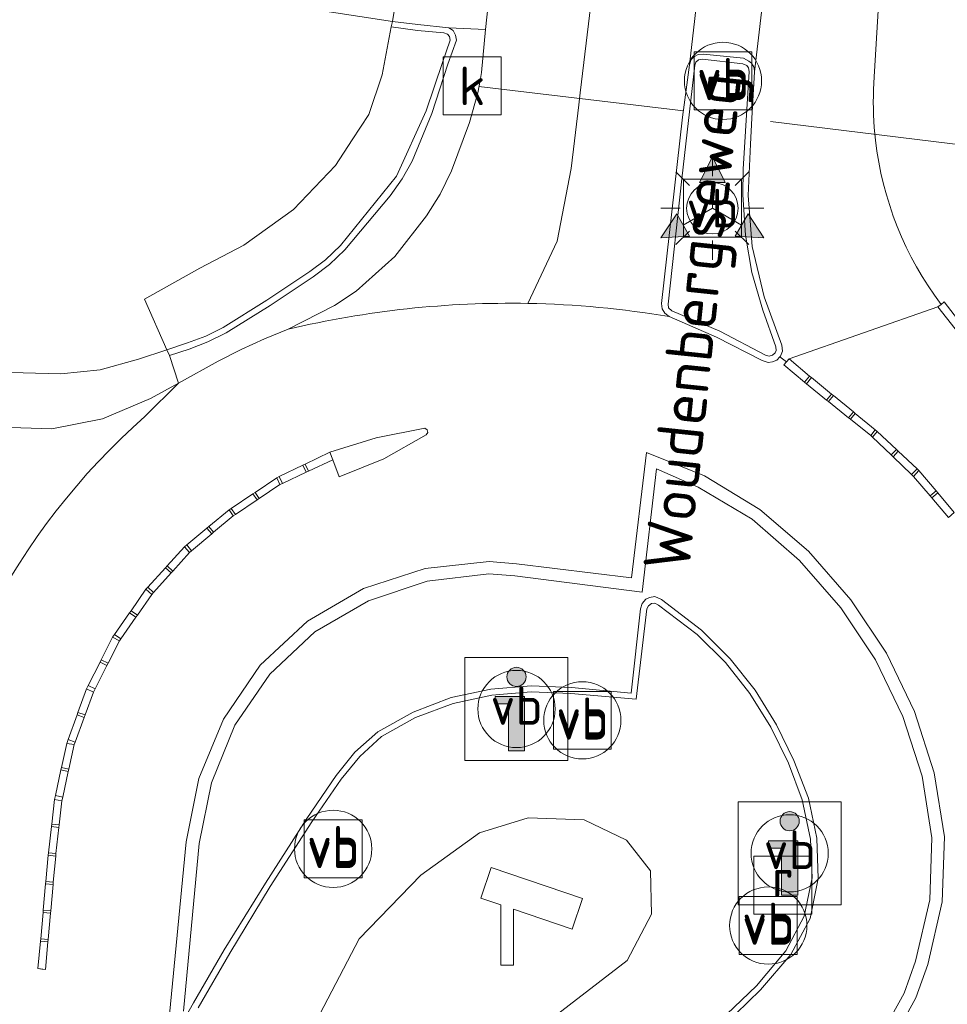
# Model space of a CAD drawing. Header units: metres. Extents: x 153919 to 160124, y 449312 to 452850.
# Tile 50 of 81: x 156050 to 156086, y 451879 to 451917. Entities that reach past the tile are written whole.
import ezdxf
from ezdxf.enums import TextEntityAlignment as Align

# ---------------------------------------------------------------- set-up
doc = ezdxf.new("R2010")
doc.units = ezdxf.units.M
for name, color, linetype, lineweight in [('B-WE-GR-GRAS-GV', 60, 'Continuous', 13), ('B-WE-GR-GROENVOORZIENING-GV', 80, 'Continuous', 18), ('B-WE-IE-MEUBILAIR_WEGMEUBILAIR-GV', 7, 'Continuous', 18), ('B-WE-IE-MEUBILAIR_WEGMEUBILAIR-S', 7, 'Continuous', 25), ('B-WE-IE-MEUBILAIR_WEGMEUBILAIR_VERKEERSBORD-S', 7, 'Continuous', 25), ('B-WE-KL-ET_LS_OV_LICHTMAST-S', 190, 'Continuous', 25), ('B-WE-OG-TOPOGRAFIE-T18', 7, 'Continuous', 18), ('B-WE-RI-GWA_KOLK-S', 30, 'Continuous', 25), ('B-WE-RI-GWA_RIOOLPUT-S', 30, 'Continuous', 25), ('B-WE-RI-HWA_GOOT_LIJNGOOT-G', 150, 'Continuous', 18), ('B-WE-VH-VERHARDING_ASFALT-GV', 252, 'Continuous', 18), ('B-WE-VH-VERHARDING_GESLOTEN-GV', 252, 'Continuous', 18), ('B-WE-VH-VERHARDING_OPEN-GV', 252, 'Continuous', 18), ('B-WE-VH-VERHARDING_SIERBESTRATING-GV', 252, 'Continuous', 18)]:
    doc.layers.add(name, color=color, linetype=linetype, lineweight=lineweight)
doc.styles.add('NLCS-ISO', font='NLCS-ISO.ttf')
doc.styles.add('NLCS-ISO-M1000-T18', font='NLCS-ISO.ttf', dxfattribs={"height": 1.8})

# ---------------------------------------------------------------- blocks, each defined once
blk = doc.blocks.new('SIE-WEG_VERKEERSBORD_INFORMATIE-SO')
at = {"linetype": 'ByBlock', "lineweight": 18}
h = blk.add_hatch(color=0, dxfattribs=at)
h.dxf.hatch_style = 1
edge = h.paths.add_edge_path()
edge.add_arc((0, 1.247), 0.373, 0, 360)
h = blk.add_hatch(color=0, dxfattribs=at)
h.dxf.hatch_style = 1
h.paths.add_polyline_path([(0.316, 0.489), (-0.823, 0.489), (-0.823, 0.194), (-0.316, 0.194), (-0.316, -1.62), (0.316, -1.62)])
at = {"color": 0, "linetype": 'ByBlock', "lineweight": 18}
for points in [[(-2, -2), (2, -2), (2, 2), (-2, 2)], [(0.316, 0.489), (-0.823, 0.489), (-0.823, 0.194), (-0.316, 0.194), (-0.316, -1.62), (0.316, -1.62)]]:
    blk.add_lwpolyline(points, close=True, dxfattribs=at)
blk.add_circle((0, 1.247), 0.373, dxfattribs=at)
blk = doc.blocks.new('SIE-WEG_VERKEERSBORD-SO')
at = {"color": 0, "linetype": 'ByBlock', "lineweight": 18}
blk.add_lwpolyline([(-1.125, -1.125), (1.125, -1.125), (1.125, 1.125), (-1.125, 1.125)], close=True, dxfattribs=at)
at = {"color": 0, "linetype": 'ByBlock', "lineweight": 18, "style": 'NLCS-ISO'}
blk.add_text('vb', height=1.5, dxfattribs=at).set_placement((0, 0), align=Align.MIDDLE_CENTER)
blk = doc.blocks.new('SIE-WEG_VERKEERSBORD_WEGWIJZER-SO')
at = {"linetype": 'ByBlock', "lineweight": 18}
h = blk.add_hatch(color=0, dxfattribs=at)
h.dxf.hatch_style = 1
h.paths.add_polyline_path([(0.5, 1), (0, 2), (-0.5, 1)])
h = blk.add_hatch(color=0, dxfattribs=at)
h.dxf.hatch_style = 1
h.paths.add_polyline_path([(-1.384, -0.222), (-2, -1.155), (-0.884, -1.088)])
h = blk.add_hatch(color=0, dxfattribs=at)
h.dxf.hatch_style = 1
h.paths.add_polyline_path([(1.384, -0.222), (2, -1.155), (0.884, -1.088)])
at = {"color": 0, "linetype": 'ByBlock', "lineweight": 18}
for points in [[(0.5, 1), (0, 2), (-0.5, 1)], [(-1.384, -0.222), (-2, -1.155), (-0.884, -1.088)], [(1.384, -0.222), (2, -1.155), (0.884, -1.088)]]:
    blk.add_lwpolyline(points, close=True, dxfattribs=at)
for points in [[(0, 1), (0, 0)], [(-1.134, -0.655), (0, 0)], [(1.134, -0.655), (0, 0)]]:
    blk.add_lwpolyline(points, dxfattribs=at)
blk = doc.blocks.new('SIE-WEG_PAAL_VERKEERSBORD-SO')
at = {"color": 0, "linetype": 'ByBlock', "lineweight": 18}
blk.add_circle((0, 0), 1.5, dxfattribs=at)
at = {"color": 0, "linetype": 'ByBlock', "lineweight": 18, "style": 'NLCS-ISO'}
blk.add_text('vb', height=1.5, dxfattribs=at).set_placement((0, 0.132), align=Align.MIDDLE_CENTER)
blk = doc.blocks.new('SKL-ET_OV_LICHTMAST-SO')
at = {"color": 0, "linetype": 'ByBlock', "lineweight": 18}
for points in [[(0, 2), (0, 1.25)], [(-1.414, 1.414), (-0.884, 0.884)], [(0.884, 0.884), (1.414, 1.414)], [(-1.25, 0), (-2, 0)], [(2, 0), (1.25, 0)], [(-1.414, -1.414), (-0.884, -0.884)], [(0.884, -0.884), (1.414, -1.414)], [(0, -1.25), (0, -2)]]:
    blk.add_lwpolyline(points, dxfattribs=at)
blk.add_circle((0, 0), 1, dxfattribs=at)
blk = doc.blocks.new('SRI-PUT_INSPECTIEPUT_RIOOLPUT-SO')
at = {"color": 0, "linetype": 'ByBlock', "lineweight": 18}
blk.add_lwpolyline([(-1.125, -1.125), (1.125, -1.125), (1.125, 1.125), (-1.125, 1.125)], close=True, dxfattribs=at)
at = {"color": 0, "linetype": 'ByBlock', "lineweight": 18, "style": 'NLCS-ISO'}
blk.add_text('r', height=1.5, dxfattribs=at).set_placement((0, 0.283), align=Align.MIDDLE_CENTER)
blk = doc.blocks.new('SRI-KOLK-SO')
at = {"color": 0, "linetype": 'ByBlock', "lineweight": 18}
blk.add_lwpolyline([(-1.125, -1.125), (1.125, -1.125), (1.125, 1.125), (-1.125, 1.125)], close=True, dxfattribs=at)
at = {"color": 0, "linetype": 'ByBlock', "lineweight": 18, "style": 'NLCS-ISO'}
blk.add_text('k', height=1.5, dxfattribs=at).set_placement((0, 0), align=Align.MIDDLE_CENTER)
blk = doc.blocks.new('SIE-WEG_CAMERA-SO')
at = {"color": 0, "linetype": 'ByBlock', "lineweight": 18}
blk.add_lwpolyline([(-1.224, 0.415), (-1.224, -1.924), (-0.724, -1.924), (-0.724, 0.245), (1.552, -0.526), (1.953, 0.658), (-1.599, 1.861), (-2, 0.677)], close=True, dxfattribs=at)

msp = doc.modelspace()

# ---------------------------------------------------------------- linework, layer by layer
at = {"layer": 'B-WE-GR-GRAS-GV', "flags": 128}
msp.add_lwpolyline([(156048.862, 451903.207), (156051.317, 451903.145), (156052.84, 451903.307), (156054.33, 451903.715), (156055.438, 451904.084), (156054.562, 451906.045), (156056.714, 451907.255), (156058.423, 451908.141), (156060.349, 451909.521), (156061.987, 451911.233), (156062.634, 451912.226), (156063.281, 451913.218), (156063.793, 451914.754), (156064.146, 451916.623), (156064.188, 451916.833), (156060.557, 451917.388), (156056.122, 451918.122), (156052.58, 451918.78), (156050.534, 451919.215), (156048.975, 451919.653)], dxfattribs=at)
at = {"layer": 'B-WE-GR-GROENVOORZIENING-GV', "flags": 128}
for points in [[(156063.281, 451913.218), (156062.634, 451912.226), (156061.987, 451911.233), (156060.349, 451909.521), (156058.423, 451908.141), (156056.714, 451907.255), (156054.562, 451906.045), (156055.438, 451904.084), (156056.228, 451904.348), (156056.943, 451904.605), (156057.615, 451904.95), (156059.312, 451906.005), (156060.985, 451907.116), (156061.591, 451907.576), (156062.173, 451908.129), (156064.35, 451910.818), (156065.501, 451913.357), (156066.129, 451915.229), (156066.43, 451916.105), (156066.411, 451916.242), (156066.326, 451916.333), (156066.183, 451916.39), (156065.171, 451916.476), (156064.146, 451916.623), (156063.793, 451914.754)], [(156059.316, 451868.056), (156059.577, 451866.66), (156060.779, 451865.689), (156061.955, 451865.733), (156062.695, 451866.692), (156064.8, 451870.725), (156067.01, 451874.303), (156069.925, 451877.765), (156073.31, 451880.364), (156074.246, 451882.161), (156074.206, 451883.841), (156073.284, 451885.037), (156071.634, 451885.832), (156069.459, 451885.908), (156067.568, 451885.318), (156065.29, 451883.675), (156062.902, 451881.209), (156061.234, 451878.01), (156059.66, 451873.539), (156059.011, 451869.51)], [(156060.779, 451865.689), (156059.577, 451866.66), (156059.316, 451868.056), (156059.011, 451869.51), (156059.66, 451873.539), (156061.234, 451878.01), (156062.902, 451881.209), (156065.29, 451883.675), (156067.568, 451885.318), (156069.459, 451885.908), (156071.634, 451885.832), (156073.284, 451885.037), (156074.206, 451883.841), (156074.246, 451882.161), (156073.31, 451880.364), (156069.925, 451877.765), (156067.01, 451874.303), (156064.8, 451870.725), (156062.695, 451866.692), (156061.955, 451865.733)]]:
    msp.add_lwpolyline(points, close=True, dxfattribs=at)
msp.add_lwpolyline([(156077.04, 451877.823), (156078.484, 451879.223), (156079.665, 451880.597), (156080.415, 451881.997), (156080.723, 451883.547), (156080.667, 451885.118), (156080.342, 451886.668), (156079.779, 451888.134), (156079.099, 451889.516), (156078.272, 451890.86), (156077.307, 451892.082), (156076.192, 451893.198), (156074.637, 451894.384), (156074.381, 451894.497), (156074.174, 451894.456), (156074.029, 451894.396), (156073.888, 451894.224), (156073.829, 451894.017), (156073.455, 451890.75), (156071.141, 451890.96), (156069.577, 451891.029), (156068.017, 451890.895), (156066.476, 451890.576), (156065.002, 451890.014), (156063.629, 451889.242), (156062.737, 451888.451), (156062.005, 451887.543), (156060.869, 451885.882), (156059.258, 451883.365), (156057.654, 451880.775), (156056.466, 451878.725), (156056.012, 451877.916)], dxfattribs=at)
at = {"layer": 'B-WE-IE-MEUBILAIR_WEGMEUBILAIR-GV', "flags": 128}
for points in [[(156064.146, 451916.623), (156065.171, 451916.476), (156066.183, 451916.39), (156066.326, 451916.333), (156066.411, 451916.242), (156066.43, 451916.105), (156066.129, 451915.229), (156065.501, 451913.357), (156064.35, 451910.818), (156062.173, 451908.129), (156061.591, 451907.576), (156060.985, 451907.116), (156059.312, 451906.005), (156057.615, 451904.95), (156056.943, 451904.605), (156056.228, 451904.348), (156055.438, 451904.084), (156055.539, 451903.858), (156056.297, 451904.102), (156057.027, 451904.388), (156057.74, 451904.743), (156059.441, 451905.795), (156061.113, 451906.912), (156061.744, 451907.394), (156062.343, 451907.963), (156064.109, 451910.063), (156064.568, 451910.713), (156064.952, 451911.408), (156065.727, 451913.256), (156066.347, 451915.166), (156066.676, 451916.099), (156066.642, 451916.3), (156066.543, 451916.472), (156066.38, 451916.587), (156065.177, 451916.711), (156064.188, 451916.833)], [(156075.522, 451913.597), (156075.459, 451913.107), (156074.638, 451905.879), (156074.666, 451905.664), (156074.774, 451905.498), (156074.942, 451905.368), (156076.78, 451904.569), (156078.545, 451903.669), (156078.774, 451903.582), (156078.951, 451903.609), (156079.117, 451903.682), (156079.234, 451903.804), (156079.255, 451903.826), (156079.333, 451904.029), (156079.305, 451904.256), (156078.619, 451906.14), (156078.159, 451908.089), (156078.004, 451910.07), (156078.09, 451912.068), (156078.144, 451913.075), (156078.247, 451914.875), (156078.233, 451915.04), (156078.135, 451915.208), (156078.031, 451915.292), (156077.817, 451915.402), (156076.266, 451915.564), (156076.068, 451915.54), (156075.918, 451915.472), (156075.791, 451915.349), (156075.723, 451915.14)], [(156075.93, 451915.129), (156075.975, 451915.251), (156076.074, 451915.345), (156076.233, 451915.367), (156077.799, 451915.189), (156077.954, 451915.121), (156078.018, 451915.023), (156078.045, 451914.891), (156077.81, 451911.096), (156077.791, 451910.092), (156077.902, 451908.531), (156078.149, 451907.077), (156078.574, 451905.616), (156079.079, 451904.189), (156079.09, 451904.055), (156079.047, 451903.96), (156078.95, 451903.867), (156078.822, 451903.826), (156078.68, 451903.869), (156076.899, 451904.798), (156075.036, 451905.595), (156074.916, 451905.705), (156074.896, 451905.855), (156075.425, 451910.724)], [(156085.492, 451905.843), (156085.366, 451905.749), (156086.043, 451904.899), (156086.264, 451905.099), (156085.618, 451905.937)], [(156079.596, 451903.722), (156079.385, 451903.492), (156080.196, 451902.826), (156080.391, 451903.061)], [(156081.235, 451902.361), (156080.468, 451902.998), (156080.273, 451902.762), (156081.045, 451902.128)], [(156081.312, 451902.298), (156081.123, 451902.065), (156081.903, 451901.441), (156082.087, 451901.667)], [(156082.164, 451901.604), (156081.981, 451901.379), (156082.762, 451900.755), (156082.939, 451900.973)], [(156083.015, 451900.908), (156082.837, 451900.689), (156083.556, 451899.995), (156083.758, 451900.211)], [(156061.877, 451899.812), (156061.761, 451900.107), (156060.8, 451899.642), (156060.93, 451899.366)], [(156083.831, 451900.142), (156083.628, 451899.926), (156084.347, 451899.232), (156084.559, 451899.458)], [(156060.71, 451899.598), (156059.794, 451899.154), (156059.918, 451898.89), (156060.839, 451899.323)], [(156084.631, 451899.388), (156084.417, 451899.16), (156085.069, 451898.403), (156085.299, 451898.598)], [(156059.7, 451899.109), (156058.859, 451898.544), (156059.02, 451898.305), (156059.821, 451898.844)], [(156058.776, 451898.488), (156057.931, 451897.92), (156058.092, 451897.68), (156058.937, 451898.249)], [(156085.363, 451898.521), (156085.134, 451898.327), (156085.786, 451897.57), (156086.008, 451897.758)], [(156057.848, 451897.864), (156057.064, 451897.215), (156057.25, 451896.993), (156058.008, 451897.626)], [(156056.987, 451897.151), (156056.204, 451896.501), (156056.391, 451896.276), (156057.173, 451896.928)], [(156056.117, 451896.429), (156055.442, 451895.685), (156055.66, 451895.487), (156056.314, 451896.212)], [(156055.374, 451895.611), (156054.69, 451894.857), (156054.912, 451894.657), (156055.594, 451895.413)], [(156054.623, 451894.783), (156054.041, 451893.948), (156054.287, 451893.778), (156054.845, 451894.583)], [(156053.984, 451893.866), (156053.405, 451893.029), (156053.652, 451892.858), (156054.23, 451893.696)], [(156053.325, 451892.914), (156052.883, 451892.042), (156053.152, 451891.906), (156053.592, 451892.778)], [(156052.838, 451891.952), (156052.378, 451891.044), (156052.648, 451890.908), (156053.107, 451891.817)], [(156052.309, 451890.908), (156051.982, 451890), (156052.26, 451889.898), (156052.587, 451890.788)], [(156051.948, 451889.906), (156051.604, 451888.948), (156051.875, 451888.849), (156052.226, 451889.804)], [(156051.545, 451888.785), (156051.344, 451887.862), (156051.627, 451887.8), (156051.84, 451888.755)], [(156051.322, 451887.764), (156051.106, 451886.77), (156051.389, 451886.708), (156051.606, 451887.703)], [(156051.072, 451886.616), (156050.964, 451885.662), (156051.253, 451885.629), (156051.359, 451886.568)], [(156050.953, 451885.562), (156050.839, 451884.551), (156051.128, 451884.518), (156051.242, 451885.53)], [(156050.827, 451884.452), (156050.735, 451883.438), (156051.025, 451883.412), (156051.117, 451884.419)], [(156050.726, 451883.338), (156050.634, 451882.325), (156050.925, 451882.298), (156051.016, 451883.312)], [(156050.625, 451882.225), (156050.534, 451881.211), (156050.824, 451881.185), (156050.916, 451882.199)], [(156050.525, 451881.112), (156050.429, 451880.048), (156050.719, 451880.02), (156050.815, 451881.085)]]:
    msp.add_lwpolyline(points, close=True, dxfattribs=at)
for points in [[(156083.305, 451876.712), (156084.519, 451878.914), (156084.98, 451880.207), (156085.535, 451882.647), (156085.622, 451885.162), (156085.225, 451887.655), (156084.457, 451890.031), (156083.369, 451892.293), (156081.987, 451894.371), (156080.34, 451896.261), (156078.45, 451897.882), (156076.304, 451899.179), (156074.053, 451900.095), (156073.47, 451895.224), (156069.008, 451895.774), (156067.951, 451895.855), (156065.456, 451895.587), (156063.063, 451894.809), (156060.888, 451893.539), (156059.054, 451891.831), (156057.636, 451889.74), (156056.68, 451887.43), (156056.185, 451884.97), (156055.516, 451878.002)], [(156056.077, 451878.402), (156056.69, 451884.91), (156057.166, 451887.268), (156058.072, 451889.497), (156059.425, 451891.482), (156061.183, 451893.125), (156063.258, 451894.325), (156065.538, 451895.095), (156067.929, 451895.383), (156068.947, 451895.303), (156073.891, 451894.673), (156074.438, 451899.453), (156076.068, 451898.748), (156078.153, 451897.497), (156079.992, 451895.895), (156081.6, 451894.061), (156082.945, 451892.034), (156084.007, 451889.843), (156084.758, 451887.523), (156085.134, 451885.127), (156085.051, 451882.717), (156084.506, 451880.343), (156084.066, 451879.095), (156082.899, 451876.989)], [(156077.04, 451877.823), (156078.484, 451879.223), (156079.665, 451880.597), (156080.415, 451881.997), (156080.723, 451883.547), (156080.667, 451885.118), (156080.342, 451886.668), (156079.779, 451888.134), (156079.099, 451889.516), (156078.272, 451890.86), (156077.307, 451892.082), (156076.192, 451893.198), (156074.637, 451894.384), (156074.381, 451894.497), (156074.174, 451894.456), (156074.029, 451894.396), (156073.888, 451894.224), (156073.829, 451894.017), (156073.455, 451890.75), (156071.141, 451890.96), (156069.577, 451891.029), (156068.017, 451890.895), (156066.476, 451890.576), (156065.002, 451890.014), (156063.629, 451889.242), (156062.737, 451888.451), (156062.005, 451887.543), (156060.869, 451885.882), (156059.258, 451883.365), (156057.654, 451880.775), (156056.466, 451878.725), (156056.012, 451877.916)], [(156056.644, 451878.53), (156057.873, 451880.654), (156059.441, 451883.232), (156061.068, 451885.743), (156062.196, 451887.4), (156062.92, 451888.285), (156063.769, 451889.057), (156065.093, 451889.797), (156066.545, 451890.343), (156068.045, 451890.666), (156069.578, 451890.793), (156071.118, 451890.739), (156073.649, 451890.513), (156074.07, 451894.016), (156074.134, 451894.136), (156074.25, 451894.228), (156074.376, 451894.244), (156074.523, 451894.169), (156076.028, 451893.023), (156077.118, 451891.937), (156078.074, 451890.731), (156078.887, 451889.419), (156079.566, 451888.032), (156080.106, 451886.605), (156080.424, 451885.082), (156080.49, 451883.574), (156080.178, 451882.081), (156079.461, 451880.743), (156078.331, 451879.385), (156076.879, 451878.002)]]:
    msp.add_lwpolyline(points, dxfattribs=at)
at = {"layer": 'B-WE-RI-HWA_GOOT_LIJNGOOT-G', "flags": 128}
for points in [[(156067.549, 451914.297), (156075.49, 451913.352)], [(156078.87, 451912.949), (156088.789, 451911.723)]]:
    msp.add_lwpolyline(points, dxfattribs=at)
at = {"layer": 'B-WE-VH-VERHARDING_ASFALT-GV', "flags": 128}
for points in [[(156048.975, 451919.653), (156050.534, 451919.215), (156052.58, 451918.78), (156056.122, 451918.122), (156060.557, 451917.388), (156064.188, 451916.833), (156064.631, 451919.492), (156061.951, 451919.767), (156061.252, 451919.84), (156054.141, 451921.109), (156052.266, 451921.529), (156051.204, 451921.857), (156049.838, 451922.331), (156048.619, 451922.859)], [(156054.583, 451901.485), (156055.883, 451902.788), (156054.798, 451902.191), (156052.938, 451901.401), (156050.963, 451901.01), (156048.958, 451901.071)]]:
    msp.add_lwpolyline(points, dxfattribs=at)
at = {"layer": 'B-WE-VH-VERHARDING_ASFALT-GV'}
msp.add_lwpolyline([(156045.694, 451884.068, -0.191364), (156054.583, 451901.485)], format="xyb", dxfattribs=at)
at = {"layer": 'B-WE-VH-VERHARDING_GESLOTEN-GV', "flags": 128}
for points in [[(156081.085, 451997.42), (156078.934, 451977.688), (156078.862, 451977.054), (156075.099, 451944.198), (156072.668, 451923.932), (156071.48, 451914.059), (156071.423, 451913.586), (156071.125, 451911.114), (156070.585, 451908.303), (156069.453, 451905.879)], [(156069.453, 451905.879), (156070.585, 451908.303), (156071.125, 451911.114), (156071.423, 451913.586), (156071.48, 451914.059), (156072.668, 451923.932), (156075.099, 451944.198), (156078.862, 451977.054), (156078.934, 451977.688), (156081.085, 451997.42)], [(156077.786, 451995.901), (156076.944, 451987.329), (156076.857, 451986.364), (156076.756, 451986.135), (156076.628, 451985.271), (156076.488, 451984.436), (156076.415, 451983.997), (156075.699, 451978.392), (156075.596, 451977.435), (156074.875, 451970.701), (156074.08, 451963.601), (156073.209, 451957.021), (156072.255, 451949.747), (156072.005, 451947.866), (156071.276, 451942.396), (156070.053, 451934.162), (156068.833, 451925.306), (156068.824, 451925.112), (156068.521, 451922.662), (156068.088, 451919.159), (156067.804, 451916.522), (156067.654, 451914.845), (156067.595, 451914.538)], [(156075.522, 451913.597), (156075.723, 451915.14), (156076.144, 451918.753), (156076.935, 451925.668), (156078.201, 451936.966), (156079.38, 451947.31), (156079.417, 451947.634), (156080.397, 451956.116), (156080.93, 451960.488), (156082.037, 451969.912), (156082.816, 451976.593), (156083.006, 451978.221), (156083.838, 451985.383), (156083.941, 451986.162), (156083.858, 451986.174), (156084.451, 451991.792)], [(156082.9, 451914.678), (156083.77, 451929.248), (156086.831, 451960.851), (156088.308, 451974.173), (156088.824, 451974.135), (156088.911, 451975.882), (156088.924, 451976.148), (156089.122, 451978.152), (156089.874, 451984.218)], [(156088.466, 451912.014), (156088.345, 451912.463), (156088.129, 451913.466), (156088.032, 451914.278), (156089.065, 451914.105), (156089.827, 451913.911), (156088.884, 451917.201), (156087.764, 451917.288), (156087.851, 451921.36), (156088.081, 451921.365), (156087.853, 451924.672), (156087.838, 451926.473), (156088.024, 451934.909), (156088.319, 451947.355), (156088.415, 451951.406), (156088.475, 451956.655), (156088.622, 451961.634), (156088.726, 451966.861), (156088.804, 451972.097), (156088.824, 451974.135), (156088.308, 451974.173), (156086.831, 451960.851), (156083.77, 451929.248), (156082.9, 451914.678)], [(156078.682, 451918.52), (156078.247, 451914.875), (156078.144, 451913.075), (156078.09, 451912.068), (156078.004, 451910.07), (156078.159, 451908.089), (156078.619, 451906.14), (156079.305, 451904.256), (156079.333, 451904.029), (156079.255, 451903.826), (156079.234, 451903.804), (156079.49, 451903.607), (156079.596, 451903.722), (156085.366, 451905.749), (156085.492, 451905.843)], [(156067.595, 451914.538), (156067.503, 451914.056), (156067.184, 451912.905), (156066.49, 451911.031), (156066.047, 451910.123), (156065.518, 451909.283), (156064.28, 451907.708), (156062.78, 451906.356), (156061.947, 451905.793), (156060.144, 451904.878)], [(156074.942, 451905.368), (156074.774, 451905.498), (156074.666, 451905.664), (156074.638, 451905.879), (156075.459, 451913.107), (156075.522, 451913.597)], [(156082.901, 451912.712), (156082.948, 451912.223)], [(156082.948, 451912.223), (156082.901, 451912.712)], [(156086.043, 451904.899), (156085.366, 451905.749), (156079.596, 451903.722), (156080.391, 451903.061), (156080.468, 451902.998), (156081.235, 451902.361), (156081.312, 451902.298), (156082.087, 451901.667), (156082.164, 451901.604), (156082.939, 451900.973), (156083.015, 451900.908), (156083.758, 451900.211), (156083.831, 451900.142), (156084.559, 451899.458), (156084.631, 451899.388), (156085.299, 451898.598), (156085.363, 451898.521), (156086.008, 451897.758)], [(156086.264, 451905.099), (156085.618, 451905.937), (156085.492, 451905.843), (156085.366, 451905.749), (156086.043, 451904.899)], [(156085.492, 451905.843), (156085.618, 451905.937), (156086.264, 451905.099)], [(156085.786, 451897.57), (156085.134, 451898.327), (156085.069, 451898.403), (156084.417, 451899.16), (156084.347, 451899.232), (156083.628, 451899.926), (156083.556, 451899.995), (156082.837, 451900.689), (156082.762, 451900.755), (156081.981, 451901.379), (156081.903, 451901.441), (156081.123, 451902.065), (156081.045, 451902.128), (156080.273, 451902.762), (156080.196, 451902.826), (156079.385, 451903.492), (156079.49, 451903.607), (156079.234, 451903.804), (156079.117, 451903.682), (156078.951, 451903.609), (156078.774, 451903.582), (156078.545, 451903.669), (156076.78, 451904.569), (156074.942, 451905.368)], [(156060.144, 451904.878), (156059.222, 451904.501), (156058.317, 451904.089), (156057.425, 451903.635), (156055.883, 451902.788), (156054.583, 451901.485)], [(156086.008, 451897.758), (156085.363, 451898.521), (156085.299, 451898.598), (156084.631, 451899.388), (156084.559, 451899.458), (156083.831, 451900.142), (156083.758, 451900.211), (156083.015, 451900.908), (156082.939, 451900.973), (156082.164, 451901.604), (156082.087, 451901.667), (156081.312, 451902.298), (156081.235, 451902.361), (156080.468, 451902.998), (156080.391, 451903.061), (156079.596, 451903.722), (156079.49, 451903.607), (156079.385, 451903.492), (156080.196, 451902.826), (156080.273, 451902.762), (156081.045, 451902.128), (156081.123, 451902.065), (156081.903, 451901.441), (156081.981, 451901.379), (156082.762, 451900.755), (156082.837, 451900.689), (156083.556, 451899.995), (156083.628, 451899.926), (156084.347, 451899.232), (156084.417, 451899.16), (156085.069, 451898.403), (156085.134, 451898.327), (156085.786, 451897.57)], [(156055.516, 451878.002), (156056.185, 451884.97), (156056.68, 451887.43), (156057.636, 451889.74), (156059.054, 451891.831), (156060.888, 451893.539), (156063.063, 451894.809), (156065.456, 451895.587), (156067.951, 451895.855), (156069.008, 451895.774), (156073.47, 451895.224), (156074.053, 451900.095), (156076.304, 451899.179), (156078.45, 451897.882), (156080.34, 451896.261), (156081.987, 451894.371), (156083.369, 451892.293), (156084.457, 451890.031), (156085.225, 451887.655), (156085.622, 451885.162), (156085.535, 451882.647), (156084.98, 451880.207), (156084.519, 451878.914), (156083.305, 451876.712)]]:
    msp.add_lwpolyline(points, dxfattribs=at)
for points in [[(156066.38, 451916.587), (156067.804, 451916.522), (156068.088, 451919.159), (156066.81, 451919.295), (156066.613, 451919.28), (156064.631, 451919.492), (156064.188, 451916.833), (156065.177, 451916.711)], [(156078.682, 451918.52), (156078.606, 451918.277), (156078.461, 451918.137), (156078.313, 451918.058), (156078.115, 451918.041), (156076.573, 451918.173), (156076.334, 451918.256), (156076.2, 451918.404), (156076.132, 451918.599), (156076.144, 451918.753), (156075.723, 451915.14), (156075.791, 451915.349), (156075.918, 451915.472), (156076.068, 451915.54), (156076.266, 451915.564), (156077.817, 451915.402), (156078.031, 451915.292), (156078.135, 451915.208), (156078.233, 451915.04), (156078.247, 451914.875)], [(156055.539, 451903.858), (156056.297, 451904.102), (156057.027, 451904.388), (156057.74, 451904.743), (156059.441, 451905.795), (156061.113, 451906.912), (156061.744, 451907.394), (156062.343, 451907.963), (156064.109, 451910.063), (156064.568, 451910.713), (156064.952, 451911.408), (156065.727, 451913.256), (156066.347, 451915.166), (156066.676, 451916.099), (156066.642, 451916.3), (156066.543, 451916.472), (156066.38, 451916.587), (156065.177, 451916.711), (156064.188, 451916.833), (156064.146, 451916.623), (156065.171, 451916.476), (156066.183, 451916.39), (156066.326, 451916.333), (156066.411, 451916.242), (156066.43, 451916.105), (156066.129, 451915.229), (156065.501, 451913.357), (156064.35, 451910.818), (156062.173, 451908.129), (156061.591, 451907.576), (156060.985, 451907.116), (156059.312, 451906.005), (156057.615, 451904.95), (156056.943, 451904.605), (156056.228, 451904.348), (156055.438, 451904.084)], [(156051.389, 451886.708), (156051.359, 451886.568), (156051.253, 451885.629), (156051.242, 451885.53), (156051.128, 451884.518), (156051.117, 451884.419), (156051.025, 451883.412), (156051.016, 451883.312), (156050.925, 451882.298), (156050.916, 451882.199), (156050.824, 451881.185), (156050.815, 451881.085), (156050.719, 451880.02), (156050.574, 451880.034), (156050.429, 451880.048), (156050.525, 451881.112), (156050.534, 451881.211), (156050.625, 451882.225), (156050.634, 451882.325), (156050.726, 451883.338), (156050.735, 451883.438), (156050.827, 451884.452), (156050.839, 451884.551), (156050.953, 451885.562), (156050.964, 451885.662), (156051.072, 451886.616), (156051.106, 451886.77), (156051.322, 451887.764), (156051.344, 451887.862), (156051.545, 451888.785), (156051.604, 451888.948), (156051.948, 451889.906), (156051.982, 451890), (156052.309, 451890.908), (156052.378, 451891.044), (156052.838, 451891.952), (156052.883, 451892.042), (156053.325, 451892.914), (156053.405, 451893.029), (156053.984, 451893.866), (156054.041, 451893.948), (156054.623, 451894.783), (156054.69, 451894.857), (156055.374, 451895.611), (156055.442, 451895.685), (156056.117, 451896.429), (156056.204, 451896.501), (156056.987, 451897.151), (156057.064, 451897.215), (156057.848, 451897.864), (156057.931, 451897.92), (156058.776, 451898.488), (156058.859, 451898.544), (156059.7, 451899.109), (156059.794, 451899.154), (156060.71, 451899.598), (156060.8, 451899.642), (156061.761, 451900.107), (156063.559, 451900.666), (156065.452, 451901.038), (156065.542, 451900.974), (156065.563, 451900.866), (156065.507, 451900.771), (156063.856, 451899.841), (156062.125, 451899.144), (156061.877, 451899.812), (156060.93, 451899.366), (156060.839, 451899.323), (156059.918, 451898.89), (156059.821, 451898.844), (156059.02, 451898.305), (156058.937, 451898.249), (156058.092, 451897.68), (156058.008, 451897.626), (156057.25, 451896.993), (156057.173, 451896.928), (156056.391, 451896.276), (156056.314, 451896.212), (156055.66, 451895.487), (156055.594, 451895.413), (156054.912, 451894.657), (156054.845, 451894.583), (156054.287, 451893.778), (156054.23, 451893.696), (156053.652, 451892.858), (156053.592, 451892.778), (156053.152, 451891.906), (156053.107, 451891.817), (156052.648, 451890.908), (156052.587, 451890.788), (156052.26, 451889.898), (156052.226, 451889.804), (156051.875, 451888.849), (156051.84, 451888.755), (156051.627, 451887.8), (156051.606, 451887.703)], [(156061.761, 451900.107), (156061.877, 451899.812), (156062.125, 451899.144), (156063.856, 451899.841), (156065.507, 451900.771), (156065.563, 451900.866), (156065.542, 451900.974), (156065.452, 451901.038), (156063.559, 451900.666)], [(156051.359, 451886.568), (156051.389, 451886.708), (156051.606, 451887.703), (156051.627, 451887.8), (156051.84, 451888.755), (156051.875, 451888.849), (156052.226, 451889.804), (156052.26, 451889.898), (156052.587, 451890.788), (156052.648, 451890.908), (156053.107, 451891.817), (156053.152, 451891.906), (156053.592, 451892.778), (156053.652, 451892.858), (156054.23, 451893.696), (156054.287, 451893.778), (156054.845, 451894.583), (156054.912, 451894.657), (156055.594, 451895.413), (156055.66, 451895.487), (156056.314, 451896.212), (156056.391, 451896.276), (156057.173, 451896.928), (156057.25, 451896.993), (156058.008, 451897.626), (156058.092, 451897.68), (156058.937, 451898.249), (156059.02, 451898.305), (156059.821, 451898.844), (156059.918, 451898.89), (156060.839, 451899.323), (156060.93, 451899.366), (156061.877, 451899.812), (156061.761, 451900.107), (156060.8, 451899.642), (156060.71, 451899.598), (156059.794, 451899.154), (156059.7, 451899.109), (156058.859, 451898.544), (156058.776, 451898.488), (156057.931, 451897.92), (156057.848, 451897.864), (156057.064, 451897.215), (156056.987, 451897.151), (156056.204, 451896.501), (156056.117, 451896.429), (156055.442, 451895.685), (156055.374, 451895.611), (156054.69, 451894.857), (156054.623, 451894.783), (156054.041, 451893.948), (156053.984, 451893.866), (156053.405, 451893.029), (156053.325, 451892.914), (156052.883, 451892.042), (156052.838, 451891.952), (156052.378, 451891.044), (156052.309, 451890.908), (156051.982, 451890), (156051.948, 451889.906), (156051.604, 451888.948), (156051.545, 451888.785), (156051.344, 451887.862), (156051.322, 451887.764), (156051.106, 451886.77), (156051.072, 451886.616), (156050.964, 451885.662), (156050.953, 451885.562), (156050.839, 451884.551), (156050.827, 451884.452), (156050.735, 451883.438), (156050.726, 451883.338), (156050.634, 451882.325), (156050.625, 451882.225), (156050.534, 451881.211), (156050.525, 451881.112), (156050.429, 451880.048), (156050.574, 451880.034), (156050.719, 451880.02), (156050.815, 451881.085), (156050.824, 451881.185), (156050.916, 451882.199), (156050.925, 451882.298), (156051.016, 451883.312), (156051.025, 451883.412), (156051.117, 451884.419), (156051.128, 451884.518), (156051.242, 451885.53), (156051.253, 451885.629)]]:
    msp.add_lwpolyline(points, close=True, dxfattribs=at)
at = {"layer": 'B-WE-VH-VERHARDING_GESLOTEN-GV'}
for points in [[(156082.9, 451914.678, 0.038149), (156082.901, 451912.712)], [(156082.901, 451912.712, -0.038149), (156082.9, 451914.678)], [(156082.948, 451912.223, 0.133827), (156085.492, 451905.843)], [(156085.492, 451905.843, -0.133827), (156082.948, 451912.223)], [(156060.144, 451904.878, -0.063056), (156069.453, 451905.879)], [(156069.453, 451905.879, 0.063056), (156060.144, 451904.878)], [(156069.453, 451905.879, -0.036985), (156074.942, 451905.368)], [(156074.942, 451905.368, 0.036985), (156069.453, 451905.879)], [(156054.583, 451901.485, 0.191364), (156045.694, 451884.068)]]:
    msp.add_lwpolyline(points, format="xyb", dxfattribs=at)
at = {"layer": 'B-WE-VH-VERHARDING_OPEN-GV', "flags": 128}
for points in [[(156067.503, 451914.056), (156067.595, 451914.538), (156067.654, 451914.845), (156067.804, 451916.522), (156066.38, 451916.587), (156066.543, 451916.472), (156066.642, 451916.3), (156066.676, 451916.099), (156066.347, 451915.166), (156065.727, 451913.256), (156064.952, 451911.408), (156064.568, 451910.713), (156064.109, 451910.063), (156062.343, 451907.963), (156061.744, 451907.394), (156061.113, 451906.912), (156059.441, 451905.795), (156057.74, 451904.743), (156057.027, 451904.388), (156056.297, 451904.102), (156055.539, 451903.858), (156055.883, 451902.788), (156057.425, 451903.635), (156058.317, 451904.089), (156059.222, 451904.501), (156060.144, 451904.878), (156061.947, 451905.793), (156062.78, 451906.356), (156064.28, 451907.708), (156065.518, 451909.283), (156066.047, 451910.123), (156066.49, 451911.031), (156067.184, 451912.905)], [(156075.723, 451915.14), (156075.522, 451913.597), (156075.459, 451913.107), (156074.638, 451905.879), (156074.666, 451905.664), (156074.774, 451905.498), (156074.942, 451905.368), (156076.78, 451904.569), (156078.545, 451903.669), (156078.774, 451903.582), (156078.951, 451903.609), (156079.117, 451903.682), (156079.234, 451903.804), (156079.255, 451903.826), (156079.333, 451904.029), (156079.305, 451904.256), (156078.619, 451906.14), (156078.159, 451908.089), (156078.004, 451910.07), (156078.09, 451912.068), (156078.144, 451913.075), (156078.247, 451914.875), (156078.233, 451915.04), (156078.135, 451915.208), (156078.031, 451915.292), (156077.817, 451915.402), (156076.266, 451915.564), (156076.068, 451915.54), (156075.918, 451915.472), (156075.791, 451915.349)]]:
    msp.add_lwpolyline(points, close=True, dxfattribs=at)
for points in [[(156083.305, 451876.712), (156084.519, 451878.914), (156084.98, 451880.207), (156085.535, 451882.647), (156085.622, 451885.162), (156085.225, 451887.655), (156084.457, 451890.031), (156083.369, 451892.293), (156081.987, 451894.371), (156080.34, 451896.261), (156078.45, 451897.882), (156076.304, 451899.179), (156074.053, 451900.095), (156073.47, 451895.224), (156069.008, 451895.774), (156067.951, 451895.855), (156065.456, 451895.587), (156063.063, 451894.809), (156060.888, 451893.539), (156059.054, 451891.831), (156057.636, 451889.74), (156056.68, 451887.43), (156056.185, 451884.97), (156055.516, 451878.002)], [(156056.012, 451877.916), (156056.466, 451878.725), (156057.654, 451880.775), (156059.258, 451883.365), (156060.869, 451885.882), (156062.005, 451887.543), (156062.737, 451888.451), (156063.629, 451889.242), (156065.002, 451890.014), (156066.476, 451890.576), (156068.017, 451890.895), (156069.577, 451891.029), (156071.141, 451890.96), (156073.455, 451890.75), (156073.829, 451894.017), (156073.888, 451894.224), (156074.029, 451894.396), (156074.174, 451894.456), (156074.381, 451894.497), (156074.637, 451894.384), (156076.192, 451893.198), (156077.307, 451892.082), (156078.272, 451890.86), (156079.099, 451889.516), (156079.779, 451888.134), (156080.342, 451886.668), (156080.667, 451885.118), (156080.723, 451883.547), (156080.415, 451881.997), (156079.665, 451880.597), (156078.484, 451879.223), (156077.04, 451877.823)]]:
    msp.add_lwpolyline(points, dxfattribs=at)
at = {"layer": 'B-WE-VH-VERHARDING_SIERBESTRATING-GV', "flags": 128}
msp.add_lwpolyline([(156037.543, 451904.692), (156045.063, 451901.99), (156046.978, 451901.408), (156048.958, 451901.071), (156050.963, 451901.01), (156052.938, 451901.401), (156054.798, 451902.191), (156055.883, 451902.788), (156055.539, 451903.858), (156055.438, 451904.084), (156054.33, 451903.715), (156052.84, 451903.307), (156051.317, 451903.145), (156048.862, 451903.207), (156047.102, 451903.323), (156045.126, 451903.694), (156043.163, 451904.064), (156041.253, 451904.61), (156038.41, 451905.56), (156037.464, 451905.913), (156037.383, 451905.691), (156037.869, 451905.498)], close=True, dxfattribs=at)

# ---------------------------------------------------------------- block references
at = {"layer": 'B-WE-IE-MEUBILAIR_WEGMEUBILAIR-S'}
for name, p in [('SIE-WEG_PAAL_VERKEERSBORD-SO', (156077.026, 451914.521)), ('SIE-WEG_VERKEERSBORD-SO', (156077.026, 451914.521)), ('SIE-WEG_VERKEERSBORD-SO', (156076.615, 451909.576)), ('SIE-WEG_PAAL_VERKEERSBORD-SO', (156069.008, 451890.131)), ('SIE-WEG_PAAL_VERKEERSBORD-SO', (156071.565, 451889.691)), ('SIE-WEG_VERKEERSBORD-SO', (156071.565, 451889.691)), ('SIE-WEG_PAAL_VERKEERSBORD-SO', (156061.89, 451884.7)), ('SIE-WEG_VERKEERSBORD-SO', (156061.89, 451884.7)), ('SIE-WEG_PAAL_VERKEERSBORD-SO', (156079.615, 451884.527)), ('SIE-WEG_CAMERA-SO', (156069.621, 451882.109)), ('SIE-WEG_PAAL_VERKEERSBORD-SO', (156078.783, 451881.721)), ('SIE-WEG_VERKEERSBORD-SO', (156078.783, 451881.721))]:
    msp.add_blockref(name, p, dxfattribs=at)
at = {"layer": 'B-WE-IE-MEUBILAIR_WEGMEUBILAIR_VERKEERSBORD-S'}
for name, p in [('SIE-WEG_VERKEERSBORD_WEGWIJZER-SO', (156076.615, 451909.576)), ('SIE-WEG_VERKEERSBORD_INFORMATIE-SO', (156069.008, 451890.131)), ('SIE-WEG_VERKEERSBORD_INFORMATIE-SO', (156079.615, 451884.527))]:
    msp.add_blockref(name, p, dxfattribs=at)
at = {"layer": 'B-WE-KL-ET_LS_OV_LICHTMAST-S'}
msp.add_blockref('SKL-ET_OV_LICHTMAST-SO', (156076.615, 451909.576), dxfattribs=at)
at = {"layer": 'B-WE-RI-GWA_KOLK-S'}
msp.add_blockref('SRI-KOLK-SO', (156067.285, 451914.33), dxfattribs=at)
at = {"layer": 'B-WE-RI-GWA_RIOOLPUT-S'}
msp.add_blockref('SRI-PUT_INSPECTIEPUT_RIOOLPUT-SO', (156079.351, 451883.293), dxfattribs=at)

# ---------------------------------------------------------------- texts
at = {"layer": 'B-WE-OG-TOPOGRAFIE-T18', "style": 'NLCS-ISO-M1000-T18'}
msp.add_text('Woudenbergseweg', height=1.8, rotation=84, dxfattribs=at).set_placement((156076.101, 451905.165), align=Align.MIDDLE)

doc.saveas('drawing.dxf')
